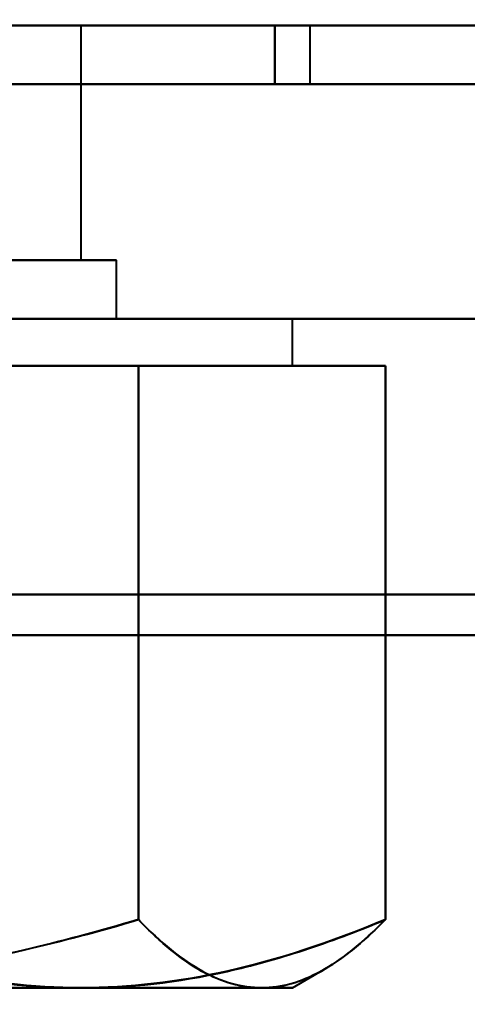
# Model space of a CAD drawing. Header units: millimetres. Extents: x -1110 to 1388, y -120 to 1267.
# Tile 13 of 88: x -298.82 to -295.01, y 120.53 to 128.92. Entities that reach past the tile are written whole.
import ezdxf

# ---------------------------------------------------------------- set-up
doc = ezdxf.new("R2010")
doc.units = ezdxf.units.MM
for name, color, linetype, lineweight in [('A-ANNO-DIMS', 211, 'Continuous', 30), ('A-ANNO-DIMS-20', 211, 'Continuous', 30), ('G-IMPT', 8, 'Continuous', 40)]:
    doc.layers.add(name, color=color, linetype=linetype, lineweight=lineweight)
doc.styles.add('Arial_1', font='arial.ttf', dxfattribs={"height": 60})
doc.dimstyles.new('Linéaire', dxfattribs={"dimscale": 304.8, "dimtxt": 61.215564, "dimasz": 0.131234, "dimexe": 0.131234, "dimexo": 0.131234, "dimgap": 0.131234, "dimtad": 1, "dimdec": 0, "dimzin": 0, "dimdsep": 46, "dimtxsty": 'Arial_1', "dimblk1": 'OBLIQUE', "dimblk2": 'OBLIQUE', "dimsah": 1, "dimcen": 0.09, "dimazin": 0, "dimtfac": 1, "dimtdec": 4, "dimtix": 1, "dimtmove": 0, "dimatfit": 3, "dimfxl": 1, "dimtvp": 1, "dimtfill": 1, "dimtolj": 1, "dimtzin": 0, "dimarcsym": 2})

# ---------------------------------------------------------------- blocks, each defined once
blk = doc.blocks.new('NEXA 1000 CALQUES_dwg-755156-Droite')
at = {"layer": 'G-IMPT'}
for p, q in [((-331.9, 128.8723), (367.9, 128.8723)), ((-309.65, 128.8723), (-296.35, 128.8723)), ((-309.65, 128.8723), (-296.35, 128.8723)), ((-296.35, 128.8723), (-309.65, 128.8723)), ((-296.35, 128.8723), (-309.65, 128.8723)), ((-309.65, 128.8723), (-296.35, 128.8723)), ((-309.65, 128.8723), (-296.35, 128.8723)), ((-296.35, 128.8723), (-309.65, 128.8723)), ((-296.35, 128.8723), (-309.65, 128.8723)), ((-309.65, 128.8723), (-296.35, 128.8723)), ((-309.65, 128.8723), (-296.35, 128.8723)), ((-296.35, 128.8723), (-309.65, 128.8723)), ((-296.35, 128.8723), (-309.65, 128.8723)), ((-309.65, 128.8723), (-296.35, 128.8723)), ((-309.65, 128.8723), (-296.35, 128.8723)), ((-296.35, 128.8723), (-309.65, 128.8723)), ((-296.35, 128.8723), (-309.65, 128.8723)), ((-298.3, 128.8723), (-305.35, 128.8723)), ((-298.3, 128.8723), (-305.35, 128.8723)), ((-298.3, 128.8723), (-305.35, 128.8723)), ((-298.3, 128.8723), (-305.35, 128.8723)), ((-303, 128.8723), (-298.3, 128.8723)), ((-303, 128.8723), (-298.3, 128.8723)), ((-303, 128.8723), (-298.3, 128.8723)), ((-303, 128.8723), (-298.3, 128.8723)), ((-298.3, 126.8723), (-298.3, 128.8723)), ((-298.3, 126.8723), (-298.3, 128.8723)), ((-298.3, 126.8723), (-298.3, 128.8723)), ((-298.3, 126.8723), (-298.3, 128.8723)), ((-296.35, 128.3723), (-296.35, 128.8723)), ((-296.35, 128.3723), (-296.35, 128.8723)), ((-296.35, 128.3723), (-296.35, 128.8723)), ((-296.35, 128.3723), (-296.35, 128.8723)), ((352, 128.3723), (-333, 128.3723)), ((-332.4, 128.3723), (333.4, 128.3723)), ((-332.4, 128.3723), (368.4, 128.3723)), ((-309.65, 128.3723), (-296.35, 128.3723)), ((-309.65, 128.3723), (-296.35, 128.3723)), ((-309.65, 128.3723), (-296.35, 128.3723)), ((-309.65, 128.3723), (-296.35, 128.3723)), ((-303, 128.3723), (-296.35, 128.3723)), ((-296.35, 128.3723), (-303, 128.3723)), ((-303, 128.3723), (-296.35, 128.3723)), ((-296.35, 128.3723), (-303, 128.3723)), ((-296.35, 128.3723), (-303, 128.3723)), ((-303, 128.3723), (-296.35, 128.3723)), ((-296.35, 128.3723), (-303, 128.3723)), ((-303, 128.3723), (-296.35, 128.3723)), ((-298.3, 126.8723), (-307.0703, 126.8723)), ((-298.3, 126.8723), (-307.0703, 126.8723)), ((-298.3, 126.8723), (-307.0703, 126.8723)), ((-298.3, 126.8723), (-307.0703, 126.8723)), ((-298, 126.8723), (-303, 126.8723)), ((-303, 126.8723), (-298, 126.8723)), ((-298, 126.8723), (-303, 126.8723)), ((-303, 126.8723), (-298, 126.8723)), ((-298, 126.8723), (-303, 126.8723)), ((-303, 126.8723), (-298, 126.8723)), ((-298, 126.8723), (-303, 126.8723)), ((-303, 126.8723), (-298, 126.8723)), ((-300.65, 126.8723), (-298.3, 126.8723)), ((-300.65, 126.8723), (-298.3, 126.8723)), ((-300.65, 126.8723), (-298.3, 126.8723)), ((-300.65, 126.8723), (-298.3, 126.8723)), ((-298, 126.3723), (-298, 126.8723)), ((-298, 126.3723), (-298, 126.8723)), ((-298, 126.3723), (-298, 126.8723)), ((-298, 126.3723), (-298, 126.8723)), ((352, 126.3723), (-333, 126.3723)), ((352, 126.3723), (-333, 126.3723)), ((-296.7609, 126.3723), (-309.5, 126.3723)), ((-296.7609, 126.3723), (-309.5, 126.3723)), ((-309.5, 126.3723), (-296.7609, 126.3723)), ((-309.5, 126.3723), (-296.7609, 126.3723)), ((-296.7609, 126.3723), (-309.5, 126.3723)), ((-296.7609, 126.3723), (-309.5, 126.3723)), ((-309.5, 126.3723), (-296.7609, 126.3723)), ((-309.5, 126.3723), (-296.7609, 126.3723)), ((-296.5, 126.3723), (-309.2391, 126.3723)), ((-296.5, 126.3723), (-309.2391, 126.3723)), ((-309.2391, 126.3723), (-296.5, 126.3723)), ((-309.2391, 126.3723), (-296.5, 126.3723)), ((-296.5, 126.3723), (-309.2391, 126.3723)), ((-296.5, 126.3723), (-309.2391, 126.3723)), ((-309.2391, 126.3723), (-296.5, 126.3723)), ((-309.2391, 126.3723), (-296.5, 126.3723)), ((-303, 126.3723), (-298, 126.3723)), ((-298, 126.3723), (-303, 126.3723)), ((-303, 126.3723), (-298, 126.3723)), ((-298, 126.3723), (-303, 126.3723)), ((-303, 126.3723), (-298, 126.3723)), ((-298, 126.3723), (-303, 126.3723)), ((-303, 126.3723), (-298, 126.3723)), ((-298, 126.3723), (-303, 126.3723)), ((-296.5, 125.9723), (-296.5, 126.3723)), ((-296.5, 125.9723), (-296.5, 126.3723)), ((-296.5, 125.9723), (-296.5, 126.3723)), ((-296.5, 125.9723), (-296.5, 126.3723)), ((-298.3015, 125.9723), (-304.5406, 125.9723)), ((-304.5406, 125.9723), (-298.3015, 125.9723)), ((-298.3015, 125.9723), (-304.5406, 125.9723)), ((-304.5406, 125.9723), (-298.3015, 125.9723)), ((-304.5406, 125.9723), (-298.3015, 125.9723)), ((-298.3015, 125.9723), (-304.5406, 125.9723)), ((-298.3015, 125.9723), (-304.5406, 125.9723)), ((-304.5406, 125.9723), (-298.3015, 125.9723)), ((-296.7609, 125.9723), (-301.4594, 125.9723)), ((-301.4594, 125.9723), (-296.7609, 125.9723)), ((-296.7609, 125.9723), (-301.4594, 125.9723)), ((-301.4594, 125.9723), (-296.7609, 125.9723)), ((-301.4594, 125.9723), (-296.7609, 125.9723)), ((-296.7609, 125.9723), (-301.4594, 125.9723)), ((-296.7609, 125.9723), (-301.4594, 125.9723)), ((-301.4594, 125.9723), (-296.7609, 125.9723)), ((-296.5, 125.9723), (-298.3015, 125.9723)), ((-298.3015, 125.9723), (-296.5, 125.9723)), ((-296.5, 125.9723), (-298.3015, 125.9723)), ((-298.3015, 125.9723), (-296.5, 125.9723)), ((-298.3015, 125.9723), (-296.5, 125.9723)), ((-296.5, 125.9723), (-298.3015, 125.9723)), ((-296.5, 125.9723), (-298.3015, 125.9723)), ((-298.3015, 125.9723), (-296.5, 125.9723)), ((-296.5, 120.6723), (-296.2326, 120.8267)), ((-296.5, 120.6723), (-296.2326, 120.8267)), ((-296.5, 120.6723), (-296.2326, 120.8267)), ((-296.5, 120.6723), (-296.2326, 120.8267)), ((-298.3015, 120.6723), (-304.5406, 120.6723)), ((-304.5406, 120.6723), (-298.3015, 120.6723)), ((-298.3015, 120.6723), (-304.5406, 120.6723)), ((-304.5406, 120.6723), (-298.3015, 120.6723)), ((-304.5406, 120.6723), (-298.3015, 120.6723)), ((-298.3015, 120.6723), (-304.5406, 120.6723)), ((-298.3015, 120.6723), (-304.5406, 120.6723)), ((-304.5406, 120.6723), (-298.3015, 120.6723)), ((-296.7609, 120.6723), (-301.4594, 120.6723)), ((-301.4594, 120.6723), (-296.7609, 120.6723)), ((-296.7609, 120.6723), (-301.4594, 120.6723)), ((-301.4594, 120.6723), (-296.7609, 120.6723)), ((-301.4594, 120.6723), (-296.7609, 120.6723)), ((-296.7609, 120.6723), (-301.4594, 120.6723)), ((-296.7609, 120.6723), (-301.4594, 120.6723)), ((-301.4594, 120.6723), (-296.7609, 120.6723)), ((-296.5, 120.6723), (-298.3015, 120.6723)), ((-298.3015, 120.6723), (-296.5, 120.6723)), ((-296.5, 120.6723), (-298.3015, 120.6723)), ((-298.3015, 120.6723), (-296.5, 120.6723)), ((-298.3015, 120.6723), (-296.5, 120.6723)), ((-296.5, 120.6723), (-298.3015, 120.6723)), ((-296.5, 120.6723), (-298.3015, 120.6723)), ((-298.3015, 120.6723), (-296.5, 120.6723))]:
    blk.add_line(p, q, dxfattribs=at)
at = {"layer": 'G-IMPT', "flags": 128}
for points in [[(333.4, 128.8723), (166.95, 128.8723), (0.5, 128.8723), (-165.95, 128.8723), (-332.4, 128.8723)], [(-332.4, 128.8723), (-165.95, 128.8723), (0.5, 128.8723), (166.95, 128.8723), (333.4, 128.8723)], [(-332.4, 128.8723), (-157.2, 128.8723), (18, 128.8723), (193.2, 128.8723), (368.4, 128.8723)], [(368.4, 128.8723), (193.2, 128.8723), (18, 128.8723), (-157.2, 128.8723), (-332.4, 128.8723)], [(333, 128.8723), (166.75, 128.8723), (0.5, 128.8723), (-165.75, 128.8723), (-332, 128.8723)], [(-332, 128.8723), (-165.75, 128.8723), (0.5, 128.8723), (166.75, 128.8723), (333, 128.8723)], [(333, 128.8723), (166.75, 128.8723), (0.5, 128.8723), (-165.75, 128.8723), (-332, 128.8723)], [(-332, 128.8723), (-165.75, 128.8723), (0.5, 128.8723), (166.75, 128.8723), (333, 128.8723)], [(-331.9, 128.8723), (-156.95, 128.8723), (18, 128.8723), (192.95, 128.8723), (367.9, 128.8723)], [(367.9, 128.8723), (192.95, 128.8723), (18, 128.8723), (-156.95, 128.8723), (-331.9, 128.8723)], [(367.9, 128.8723), (192.95, 128.8723), (18, 128.8723), (-156.95, 128.8723), (-331.9, 128.8723)], [(-331.9, 128.8723), (-156.95, 128.8723), (18, 128.8723), (192.95, 128.8723), (367.9, 128.8723)], [(367.9, 128.8723), (192.95, 128.8723), (18, 128.8723), (-156.95, 128.8723), (-331.9, 128.8723)], [(-331.9, 128.8723), (-156.95, 128.8723), (18, 128.8723), (192.95, 128.8723), (367.9, 128.8723)], [(-331.9, 128.8723), (-156.95, 128.8723), (18, 128.8723), (192.95, 128.8723), (367.9, 128.8723)], [(367.9, 128.8723), (192.95, 128.8723), (18, 128.8723), (-156.95, 128.8723), (-331.9, 128.8723)], [(-331.9, 128.8723), (-156.95, 128.8723), (18, 128.8723), (192.95, 128.8723), (367.9, 128.8723)], [(367.9, 128.8723), (192.95, 128.8723), (18, 128.8723), (-156.95, 128.8723), (-331.9, 128.8723)], [(367.9, 128.8723), (192.95, 128.8723), (18, 128.8723), (-156.95, 128.8723), (-331.9, 128.8723)], [(-331.9, 128.8723), (-156.95, 128.8723), (18, 128.8723), (192.95, 128.8723), (367.9, 128.8723)], [(-299.8246, 128.8723), (-299.0307, 128.8723), (-298.2369, 128.8723), (-297.443, 128.8723), (-296.6491, 128.8723)], [(-296.6491, 128.8723), (-297.443, 128.8723), (-298.2369, 128.8723), (-299.0307, 128.8723), (-299.8246, 128.8723)], [(-299.8246, 128.8723), (-299.0307, 128.8723), (-298.2369, 128.8723), (-297.443, 128.8723), (-296.6491, 128.8723)], [(-296.6491, 128.8723), (-297.443, 128.8723), (-298.2369, 128.8723), (-299.0307, 128.8723), (-299.8246, 128.8723)], [(-299.8246, 128.8723), (-299.0307, 128.8723), (-298.2369, 128.8723), (-297.443, 128.8723), (-296.6491, 128.8723)], [(-296.6491, 128.8723), (-297.443, 128.8723), (-298.2369, 128.8723), (-299.0307, 128.8723), (-299.8246, 128.8723)], [(-299.8246, 128.8723), (-299.0307, 128.8723), (-298.2369, 128.8723), (-297.443, 128.8723), (-296.6491, 128.8723)], [(-296.6491, 128.8723), (-297.443, 128.8723), (-298.2369, 128.8723), (-299.0307, 128.8723), (-299.8246, 128.8723)], [(-299.8246, 128.8723), (-299.0307, 128.8723), (-298.2369, 128.8723), (-297.443, 128.8723), (-296.6491, 128.8723)], [(-296.6491, 128.8723), (-297.443, 128.8723), (-298.2369, 128.8723), (-299.0307, 128.8723), (-299.8246, 128.8723)], [(-299.8246, 128.8723), (-299.0307, 128.8723), (-298.2369, 128.8723), (-297.443, 128.8723), (-296.6491, 128.8723)], [(-296.6491, 128.8723), (-297.443, 128.8723), (-298.2369, 128.8723), (-299.0307, 128.8723), (-299.8246, 128.8723)], [(-299.8246, 128.8723), (-299.0307, 128.8723), (-298.2369, 128.8723), (-297.443, 128.8723), (-296.6491, 128.8723)], [(-296.6491, 128.8723), (-297.443, 128.8723), (-298.2369, 128.8723), (-299.0307, 128.8723), (-299.8246, 128.8723)], [(-299.8246, 128.8723), (-299.0307, 128.8723), (-298.2369, 128.8723), (-297.443, 128.8723), (-296.6491, 128.8723)], [(-296.6491, 128.8723), (-297.443, 128.8723), (-298.2369, 128.8723), (-299.0307, 128.8723), (-299.8246, 128.8723)], [(-296.6491, 128.8723), (-296.6491, 128.7473), (-296.6491, 128.6223), (-296.6491, 128.4973), (-296.6491, 128.3723)], [(-296.6491, 128.3723), (-296.6491, 128.4973), (-296.6491, 128.6223), (-296.6491, 128.7473), (-296.6491, 128.8723)], [(-296.6491, 128.8723), (-296.6491, 128.7473), (-296.6491, 128.6223), (-296.6491, 128.4973), (-296.6491, 128.3723)], [(-296.6491, 128.3723), (-296.6491, 128.4973), (-296.6491, 128.6223), (-296.6491, 128.7473), (-296.6491, 128.8723)], [(-296.6491, 128.8723), (-296.6491, 128.7473), (-296.6491, 128.6223), (-296.6491, 128.4973), (-296.6491, 128.3723)], [(-296.6491, 128.3723), (-296.6491, 128.4973), (-296.6491, 128.6223), (-296.6491, 128.7473), (-296.6491, 128.8723)], [(-296.6491, 128.8723), (-296.6491, 128.7473), (-296.6491, 128.6223), (-296.6491, 128.4973), (-296.6491, 128.3723)], [(-296.6491, 128.3723), (-296.6491, 128.4973), (-296.6491, 128.6223), (-296.6491, 128.7473), (-296.6491, 128.8723)], [(-332.4, 128.3723), (-161.3, 128.3723), (9.8, 128.3723), (180.9, 128.3723), (352, 128.3723)], [(333.4, 128.3723), (166.95, 128.3723), (0.5, 128.3723), (-165.95, 128.3723), (-332.4, 128.3723)], [(-332.4, 128.3723), (-165.95, 128.3723), (0.5, 128.3723), (166.95, 128.3723), (333.4, 128.3723)], [(-332.4, 128.3723), (-165.95, 128.3723), (0.5, 128.3723), (166.95, 128.3723), (333.4, 128.3723)], [(352, 128.3723), (180.9, 128.3723), (9.8, 128.3723), (-161.3, 128.3723), (-332.4, 128.3723)], [(333.4, 128.3723), (166.95, 128.3723), (0.5, 128.3723), (-165.95, 128.3723), (-332.4, 128.3723)], [(-332.4, 128.3723), (-165.95, 128.3723), (0.5, 128.3723), (166.95, 128.3723), (333.4, 128.3723)], [(333.4, 128.3723), (166.95, 128.3723), (0.5, 128.3723), (-165.95, 128.3723), (-332.4, 128.3723)], [(-332.4, 128.3723), (-157.2, 128.3723), (18, 128.3723), (193.2, 128.3723), (368.4, 128.3723)], [(352, 128.3723), (180.9, 128.3723), (9.8, 128.3723), (-161.3, 128.3723), (-332.4, 128.3723)], [(-332.4, 128.3723), (-161.3, 128.3723), (9.8, 128.3723), (180.9, 128.3723), (352, 128.3723)], [(368.4, 128.3723), (193.2, 128.3723), (18, 128.3723), (-157.2, 128.3723), (-332.4, 128.3723)], [(333.4, 128.3723), (166.95, 128.3723), (0.5, 128.3723), (-165.95, 128.3723), (-332.4, 128.3723)], [(-332.4, 128.3723), (-165.95, 128.3723), (0.5, 128.3723), (166.95, 128.3723), (333.4, 128.3723)], [(-326, 128.3723), (-161.15, 128.3723), (3.7, 128.3723), (168.55, 128.3723), (333.4, 128.3723)], [(333.4, 128.3723), (168.55, 128.3723), (3.7, 128.3723), (-161.15, 128.3723), (-326, 128.3723)], [(333.4, 128.3723), (168.55, 128.3723), (3.7, 128.3723), (-161.15, 128.3723), (-326, 128.3723)], [(-326, 128.3723), (-161.15, 128.3723), (3.7, 128.3723), (168.55, 128.3723), (333.4, 128.3723)], [(333.4, 128.3723), (168.55, 128.3723), (3.7, 128.3723), (-161.15, 128.3723), (-326, 128.3723)], [(-326, 128.3723), (-161.15, 128.3723), (3.7, 128.3723), (168.55, 128.3723), (333.4, 128.3723)], [(-326, 128.3723), (-161.15, 128.3723), (3.7, 128.3723), (168.55, 128.3723), (333.4, 128.3723)], [(333.4, 128.3723), (168.55, 128.3723), (3.7, 128.3723), (-161.15, 128.3723), (-326, 128.3723)], [(-296.6491, 128.3723), (-297.443, 128.3723), (-298.2369, 128.3723), (-299.0307, 128.3723), (-299.8246, 128.3723)], [(-299.8246, 128.3723), (-299.0307, 128.3723), (-298.2369, 128.3723), (-297.443, 128.3723), (-296.6491, 128.3723)], [(-299.8246, 128.3723), (-299.0307, 128.3723), (-298.2369, 128.3723), (-297.443, 128.3723), (-296.6491, 128.3723)], [(-296.6491, 128.3723), (-297.443, 128.3723), (-298.2369, 128.3723), (-299.0307, 128.3723), (-299.8246, 128.3723)], [(-296.6491, 128.3723), (-297.443, 128.3723), (-298.2369, 128.3723), (-299.0307, 128.3723), (-299.8246, 128.3723)], [(-299.8246, 128.3723), (-299.0307, 128.3723), (-298.2369, 128.3723), (-297.443, 128.3723), (-296.6491, 128.3723)], [(-299.8246, 128.3723), (-299.0307, 128.3723), (-298.2369, 128.3723), (-297.443, 128.3723), (-296.6491, 128.3723)], [(-296.6491, 128.3723), (-297.443, 128.3723), (-298.2369, 128.3723), (-299.0307, 128.3723), (-299.8246, 128.3723)], [(-296.6491, 128.3723), (-297.443, 128.3723), (-298.2369, 128.3723), (-299.0307, 128.3723), (-299.8246, 128.3723)], [(-299.8246, 128.3723), (-299.0307, 128.3723), (-298.2369, 128.3723), (-297.443, 128.3723), (-296.6491, 128.3723)], [(-299.8246, 128.3723), (-299.0307, 128.3723), (-298.2369, 128.3723), (-297.443, 128.3723), (-296.6491, 128.3723)], [(-296.6491, 128.3723), (-297.443, 128.3723), (-298.2369, 128.3723), (-299.0307, 128.3723), (-299.8246, 128.3723)], [(-296.6491, 128.3723), (-297.443, 128.3723), (-298.2369, 128.3723), (-299.0307, 128.3723), (-299.8246, 128.3723)], [(-299.8246, 128.3723), (-299.0307, 128.3723), (-298.2369, 128.3723), (-297.443, 128.3723), (-296.6491, 128.3723)], [(-299.8246, 128.3723), (-299.0307, 128.3723), (-298.2369, 128.3723), (-297.443, 128.3723), (-296.6491, 128.3723)], [(-296.6491, 128.3723), (-297.443, 128.3723), (-298.2369, 128.3723), (-299.0307, 128.3723), (-299.8246, 128.3723)], [(352, 126.3723), (180.75, 126.3723), (9.5, 126.3723), (-161.75, 126.3723), (-333, 126.3723)], [(-333, 126.3723), (-161.75, 126.3723), (9.5, 126.3723), (180.75, 126.3723), (352, 126.3723)], [(-333, 126.3723), (-161.75, 126.3723), (9.5, 126.3723), (180.75, 126.3723), (352, 126.3723)], [(352, 126.3723), (180.75, 126.3723), (9.5, 126.3723), (-161.75, 126.3723), (-333, 126.3723)], [(-333, 126.3723), (-161.75, 126.3723), (9.5, 126.3723), (180.75, 126.3723), (352, 126.3723)], [(352, 126.3723), (180.75, 126.3723), (9.5, 126.3723), (-161.75, 126.3723), (-333, 126.3723)], [(352, 126.3723), (180.75, 126.3723), (9.5, 126.3723), (-161.75, 126.3723), (-333, 126.3723)], [(-333, 126.3723), (-161.75, 126.3723), (9.5, 126.3723), (180.75, 126.3723), (352, 126.3723)], [(-326, 126.3723), (-158.25, 126.3723), (9.5, 126.3723), (177.25, 126.3723), (345, 126.3723)], [(345, 126.3723), (177.25, 126.3723), (9.5, 126.3723), (-158.25, 126.3723), (-326, 126.3723)], [(345, 126.3723), (177.25, 126.3723), (9.5, 126.3723), (-158.25, 126.3723), (-326, 126.3723)], [(-326, 126.3723), (-158.25, 126.3723), (9.5, 126.3723), (177.25, 126.3723), (345, 126.3723)], [(345, 126.3723), (177.25, 126.3723), (9.5, 126.3723), (-158.25, 126.3723), (-326, 126.3723)], [(-326, 126.3723), (-158.25, 126.3723), (9.5, 126.3723), (177.25, 126.3723), (345, 126.3723)], [(-326, 126.3723), (-158.25, 126.3723), (9.5, 126.3723), (177.25, 126.3723), (345, 126.3723)], [(345, 126.3723), (177.25, 126.3723), (9.5, 126.3723), (-158.25, 126.3723), (-326, 126.3723)], [(-301.4594, 125.9723), (-300.5479, 125.9723), (-299.6365, 125.9723), (-298.725, 125.9723), (-297.8135, 125.9723)], [(-297.8135, 125.9723), (-298.725, 125.9723), (-299.6365, 125.9723), (-300.5479, 125.9723), (-301.4594, 125.9723)], [(-301.4594, 125.9723), (-300.5479, 125.9723), (-299.6365, 125.9723), (-298.725, 125.9723), (-297.8135, 125.9723)], [(-297.8135, 125.9723), (-298.725, 125.9723), (-299.6365, 125.9723), (-300.5479, 125.9723), (-301.4594, 125.9723)], [(-297.8135, 125.9723), (-298.725, 125.9723), (-299.6365, 125.9723), (-300.5479, 125.9723), (-301.4594, 125.9723)], [(-301.4594, 125.9723), (-300.5479, 125.9723), (-299.6365, 125.9723), (-298.725, 125.9723), (-297.8135, 125.9723)], [(-301.4594, 125.9723), (-300.5479, 125.9723), (-299.6365, 125.9723), (-298.725, 125.9723), (-297.8135, 125.9723)], [(-297.8135, 125.9723), (-298.725, 125.9723), (-299.6365, 125.9723), (-300.5479, 125.9723), (-301.4594, 125.9723)], [(-298.3015, 125.9723), (-298.9499, 125.9723), (-299.5982, 125.9723), (-300.2465, 125.9723), (-300.8948, 125.9723)], [(-300.8948, 125.9723), (-300.2465, 125.9723), (-299.5982, 125.9723), (-298.9499, 125.9723), (-298.3015, 125.9723)], [(-298.3015, 125.9723), (-298.9499, 125.9723), (-299.5982, 125.9723), (-300.2465, 125.9723), (-300.8948, 125.9723)], [(-300.8948, 125.9723), (-300.2465, 125.9723), (-299.5982, 125.9723), (-298.9499, 125.9723), (-298.3015, 125.9723)], [(-300.8948, 125.9723), (-300.2465, 125.9723), (-299.5982, 125.9723), (-298.9499, 125.9723), (-298.3015, 125.9723)], [(-298.3015, 125.9723), (-298.9499, 125.9723), (-299.5982, 125.9723), (-300.2465, 125.9723), (-300.8948, 125.9723)], [(-298.3015, 125.9723), (-298.9499, 125.9723), (-299.5982, 125.9723), (-300.2465, 125.9723), (-300.8948, 125.9723)], [(-300.8948, 125.9723), (-300.2465, 125.9723), (-299.5982, 125.9723), (-298.9499, 125.9723), (-298.3015, 125.9723)], [(-295.7083, 125.9723), (-296.3566, 125.9723), (-297.0049, 125.9723), (-297.6532, 125.9723), (-298.3015, 125.9723)], [(-298.3015, 125.9723), (-297.6532, 125.9723), (-297.0049, 125.9723), (-296.3566, 125.9723), (-295.7083, 125.9723)], [(-295.7083, 125.9723), (-296.3566, 125.9723), (-297.0049, 125.9723), (-297.6532, 125.9723), (-298.3015, 125.9723)], [(-298.3015, 125.9723), (-297.6532, 125.9723), (-297.0049, 125.9723), (-296.3566, 125.9723), (-295.7083, 125.9723)], [(-298.3015, 125.9723), (-297.6532, 125.9723), (-297.0049, 125.9723), (-296.3566, 125.9723), (-295.7083, 125.9723)], [(-295.7083, 125.9723), (-296.3566, 125.9723), (-297.0049, 125.9723), (-297.6532, 125.9723), (-298.3015, 125.9723)], [(-295.7083, 125.9723), (-296.3566, 125.9723), (-297.0049, 125.9723), (-297.6532, 125.9723), (-298.3015, 125.9723)], [(-298.3015, 125.9723), (-297.6532, 125.9723), (-297.0049, 125.9723), (-296.3566, 125.9723), (-295.7083, 125.9723)], [(-297.8135, 125.9723), (-297.5504, 125.9723), (-297.2872, 125.9723), (-297.0241, 125.9723), (-296.7609, 125.9723)], [(-297.8135, 121.2529), (-297.8135, 122.4327), (-297.8135, 123.6126), (-297.8135, 124.7924), (-297.8135, 125.9723)], [(-296.7609, 125.9723), (-297.0241, 125.9723), (-297.2872, 125.9723), (-297.5504, 125.9723), (-297.8135, 125.9723)], [(-297.8135, 125.9723), (-297.8135, 124.7924), (-297.8135, 123.6126), (-297.8135, 122.4327), (-297.8135, 121.2529)], [(-297.8135, 125.9723), (-297.5504, 125.9723), (-297.2872, 125.9723), (-297.0241, 125.9723), (-296.7609, 125.9723)], [(-297.8135, 121.2529), (-297.8135, 122.4327), (-297.8135, 123.6126), (-297.8135, 124.7924), (-297.8135, 125.9723)], [(-296.7609, 125.9723), (-297.0241, 125.9723), (-297.2872, 125.9723), (-297.5504, 125.9723), (-297.8135, 125.9723)], [(-297.8135, 125.9723), (-297.8135, 124.7924), (-297.8135, 123.6126), (-297.8135, 122.4327), (-297.8135, 121.2529)], [(-296.7609, 125.9723), (-297.0241, 125.9723), (-297.2872, 125.9723), (-297.5504, 125.9723), (-297.8135, 125.9723)], [(-297.8135, 125.9723), (-297.8135, 124.7924), (-297.8135, 123.6126), (-297.8135, 122.4327), (-297.8135, 121.2529)], [(-297.8135, 121.2529), (-297.8135, 122.4327), (-297.8135, 123.6126), (-297.8135, 124.7924), (-297.8135, 125.9723)], [(-297.8135, 125.9723), (-297.5504, 125.9723), (-297.2872, 125.9723), (-297.0241, 125.9723), (-296.7609, 125.9723)], [(-297.8135, 125.9723), (-297.5504, 125.9723), (-297.2872, 125.9723), (-297.0241, 125.9723), (-296.7609, 125.9723)], [(-297.8135, 121.2529), (-297.8135, 122.4327), (-297.8135, 123.6126), (-297.8135, 124.7924), (-297.8135, 125.9723)], [(-296.7609, 125.9723), (-297.0241, 125.9723), (-297.2872, 125.9723), (-297.5504, 125.9723), (-297.8135, 125.9723)], [(-297.8135, 125.9723), (-297.8135, 124.7924), (-297.8135, 123.6126), (-297.8135, 122.4327), (-297.8135, 121.2529)], [(-296.7609, 125.9723), (-296.4978, 125.9723), (-296.2346, 125.9723), (-295.9715, 125.9723), (-295.7083, 125.9723)], [(-295.7083, 125.9723), (-295.9715, 125.9723), (-296.2346, 125.9723), (-296.4978, 125.9723), (-296.7609, 125.9723)], [(-296.7609, 125.9723), (-296.4978, 125.9723), (-296.2346, 125.9723), (-295.9715, 125.9723), (-295.7083, 125.9723)], [(-295.7083, 125.9723), (-295.9715, 125.9723), (-296.2346, 125.9723), (-296.4978, 125.9723), (-296.7609, 125.9723)], [(-295.7083, 125.9723), (-295.9715, 125.9723), (-296.2346, 125.9723), (-296.4978, 125.9723), (-296.7609, 125.9723)], [(-296.7609, 125.9723), (-296.4978, 125.9723), (-296.2346, 125.9723), (-295.9715, 125.9723), (-295.7083, 125.9723)], [(-296.7609, 125.9723), (-296.4978, 125.9723), (-296.2346, 125.9723), (-295.9715, 125.9723), (-295.7083, 125.9723)], [(-295.7083, 125.9723), (-295.9715, 125.9723), (-296.2346, 125.9723), (-296.4978, 125.9723), (-296.7609, 125.9723)], [(-295.7083, 121.2529), (-295.7083, 122.4327), (-295.7083, 123.6126), (-295.7083, 124.7924), (-295.7083, 125.9723)], [(-295.7083, 125.9723), (-295.7083, 124.7924), (-295.7083, 123.6126), (-295.7083, 122.4327), (-295.7083, 121.2529)], [(-295.7083, 121.2529), (-295.7083, 122.4327), (-295.7083, 123.6126), (-295.7083, 124.7924), (-295.7083, 125.9723)], [(-295.7083, 125.9723), (-295.7083, 124.7924), (-295.7083, 123.6126), (-295.7083, 122.4327), (-295.7083, 121.2529)], [(-295.7083, 125.9723), (-295.7083, 124.7924), (-295.7083, 123.6126), (-295.7083, 122.4327), (-295.7083, 121.2529)], [(-295.7083, 121.2529), (-295.7083, 122.4327), (-295.7083, 123.6126), (-295.7083, 124.7924), (-295.7083, 125.9723)], [(-295.7083, 121.2529), (-295.7083, 122.4327), (-295.7083, 123.6126), (-295.7083, 124.7924), (-295.7083, 125.9723)], [(-295.7083, 125.9723), (-295.7083, 124.7924), (-295.7083, 123.6126), (-295.7083, 122.4327), (-295.7083, 121.2529)], [(-333, 124.025), (-161.75, 124.025), (9.5, 124.025), (180.75, 124.025), (352, 124.025)], [(352, 124.025), (180.75, 124.025), (9.5, 124.025), (-161.75, 124.025), (-333, 124.025)], [(352, 124.025), (180.75, 124.025), (9.5, 124.025), (-161.75, 124.025), (-333, 124.025)], [(-333, 124.025), (-161.75, 124.025), (9.5, 124.025), (180.75, 124.025), (352, 124.025)], [(352, 124.025), (180.75, 124.025), (9.5, 124.025), (-161.75, 124.025), (-333, 124.025)], [(-333, 124.025), (-161.75, 124.025), (9.5, 124.025), (180.75, 124.025), (352, 124.025)], [(-333, 124.025), (-161.75, 124.025), (9.5, 124.025), (180.75, 124.025), (352, 124.025)], [(352, 124.025), (180.75, 124.025), (9.5, 124.025), (-161.75, 124.025), (-333, 124.025)], [(-333, 123.6777), (-161.75, 123.6777), (9.5, 123.6777), (180.75, 123.6777), (352, 123.6777)], [(352, 123.6777), (180.75, 123.6777), (9.5, 123.6777), (-161.75, 123.6777), (-333, 123.6777)], [(352, 123.6777), (180.75, 123.6777), (9.5, 123.6777), (-161.75, 123.6777), (-333, 123.6777)], [(352, 123.6777), (180.75, 123.6777), (9.5, 123.6777), (-161.75, 123.6777), (-333, 123.6777)], [(-333, 123.6777), (-161.75, 123.6777), (9.5, 123.6777), (180.75, 123.6777), (352, 123.6777)], [(-333, 123.6777), (-161.75, 123.6777), (9.5, 123.6777), (180.75, 123.6777), (352, 123.6777)]]:
    blk.add_lwpolyline(points, dxfattribs=at)
at = {"layer": 'G-IMPT'}
for points in [[(-301.4594, 120.6723), (-300.8794, 120.6725), (-299.725, 120.7662), (-298.483, 121.0541), (-297.8135, 121.2529)], [(-301.4594, 120.6723), (-300.8794, 120.6725), (-299.725, 120.7662), (-298.483, 121.0541), (-297.8135, 121.2529)], [(-301.4594, 120.6723), (-300.8794, 120.6725), (-299.725, 120.7662), (-298.483, 121.0541), (-297.8135, 121.2529)], [(-301.4594, 120.6723), (-300.8794, 120.6725), (-299.725, 120.7662), (-298.483, 121.0541), (-297.8135, 121.2529)], [(-298.3015, 120.6723), (-298.7141, 120.6725), (-299.5352, 120.7662), (-300.4186, 121.0541), (-300.8948, 121.2529)], [(-298.3015, 120.6723), (-298.7141, 120.6725), (-299.5352, 120.7662), (-300.4186, 121.0541), (-300.8948, 121.2529)], [(-298.3015, 120.6723), (-298.7141, 120.6725), (-299.5352, 120.7662), (-300.4186, 121.0541), (-300.8948, 121.2529)], [(-298.3015, 120.6723), (-298.7141, 120.6725), (-299.5352, 120.7662), (-300.4186, 121.0541), (-300.8948, 121.2529)], [(-295.7083, 121.2529), (-296.1845, 121.0541), (-297.0679, 120.7662), (-297.889, 120.6725), (-298.3015, 120.6723)], [(-295.7083, 121.2529), (-296.1845, 121.0541), (-297.0679, 120.7662), (-297.889, 120.6725), (-298.3015, 120.6723)], [(-295.7083, 121.2529), (-296.1845, 121.0541), (-297.0679, 120.7662), (-297.889, 120.6725), (-298.3015, 120.6723)], [(-295.7083, 121.2529), (-296.1845, 121.0541), (-297.0679, 120.7662), (-297.889, 120.6725), (-298.3015, 120.6723)], [(-297.8135, 121.2529), (-297.6203, 121.0541), (-297.2617, 120.7662), (-296.9284, 120.6725), (-296.7609, 120.6723)], [(-297.8135, 121.2529), (-297.6203, 121.0541), (-297.2617, 120.7662), (-296.9284, 120.6725), (-296.7609, 120.6723)], [(-297.8135, 121.2529), (-297.6203, 121.0541), (-297.2617, 120.7662), (-296.9284, 120.6725), (-296.7609, 120.6723)], [(-297.8135, 121.2529), (-297.6203, 121.0541), (-297.2617, 120.7662), (-296.9284, 120.6725), (-296.7609, 120.6723)], [(-296.7609, 120.6723), (-296.5935, 120.6725), (-296.2602, 120.7662), (-295.9016, 121.0541), (-295.7083, 121.2529)], [(-296.7609, 120.6723), (-296.5935, 120.6725), (-296.2602, 120.7662), (-295.9016, 121.0541), (-295.7083, 121.2529)], [(-296.7609, 120.6723), (-296.5935, 120.6725), (-296.2602, 120.7662), (-295.9016, 121.0541), (-295.7083, 121.2529)], [(-296.7609, 120.6723), (-296.5935, 120.6725), (-296.2602, 120.7662), (-295.9016, 121.0541), (-295.7083, 121.2529)]]:
    blk.add_open_spline(points, degree=3, dxfattribs=at)
for points, knots in [([(-297.8135, 121.2529), (-298.1515, 121.1529), (-298.8003, 120.9792), (-300.0166, 120.7397), (-300.8731, 120.6714), (-301.4594, 120.6723)], [0, 0, 0, 0, 0.25, 0.5, 1, 1, 1, 1]), ([(-297.8135, 121.2529), (-298.1515, 121.1529), (-298.8003, 120.9792), (-300.0166, 120.7397), (-300.8731, 120.6714), (-301.4594, 120.6723)], [0, 0, 0, 0, 0.25, 0.5, 1, 1, 1, 1]), ([(-297.8135, 121.2529), (-298.1515, 121.1529), (-298.8003, 120.9792), (-300.0166, 120.7397), (-300.8731, 120.6714), (-301.4594, 120.6723)], [0, 0, 0, 0, 0.25, 0.5, 1, 1, 1, 1]), ([(-297.8135, 121.2529), (-298.1515, 121.1529), (-298.8003, 120.9792), (-300.0166, 120.7397), (-300.8731, 120.6714), (-301.4594, 120.6723)], [0, 0, 0, 0, 0.25, 0.5, 1, 1, 1, 1]), ([(-300.8948, 121.2529), (-300.6535, 121.1529), (-300.1956, 120.9792), (-299.333, 120.7397), (-298.72, 120.6714), (-298.3015, 120.6723)], [0, 0, 0, 0, 0.25, 0.5, 1, 1, 1, 1]), ([(-300.8948, 121.2529), (-300.6535, 121.1529), (-300.1956, 120.9792), (-299.333, 120.7397), (-298.72, 120.6714), (-298.3015, 120.6723)], [0, 0, 0, 0, 0.25, 0.5, 1, 1, 1, 1]), ([(-300.8948, 121.2529), (-300.6535, 121.1529), (-300.1956, 120.9792), (-299.333, 120.7397), (-298.72, 120.6714), (-298.3015, 120.6723)], [0, 0, 0, 0, 0.25, 0.5, 1, 1, 1, 1]), ([(-300.8948, 121.2529), (-300.6535, 121.1529), (-300.1956, 120.9792), (-299.333, 120.7397), (-298.72, 120.6714), (-298.3015, 120.6723)], [0, 0, 0, 0, 0.25, 0.5, 1, 1, 1, 1]), ([(-298.3015, 120.6723), (-297.8854, 120.6714), (-297.2785, 120.7397), (-296.4119, 120.9792), (-295.9481, 121.1529), (-295.7083, 121.2529)], [0, 0, 0, 0, 0.5, 0.75, 1, 1, 1, 1]), ([(-298.3015, 120.6723), (-297.8854, 120.6714), (-297.2785, 120.7397), (-296.4119, 120.9792), (-295.9481, 121.1529), (-295.7083, 121.2529)], [0, 0, 0, 0, 0.5, 0.75, 1, 1, 1, 1]), ([(-298.3015, 120.6723), (-297.8854, 120.6714), (-297.2785, 120.7397), (-296.4119, 120.9792), (-295.9481, 121.1529), (-295.7083, 121.2529)], [0, 0, 0, 0, 0.5, 0.75, 1, 1, 1, 1]), ([(-298.3015, 120.6723), (-297.8854, 120.6714), (-297.2785, 120.7397), (-296.4119, 120.9792), (-295.9481, 121.1529), (-295.7083, 121.2529)], [0, 0, 0, 0, 0.5, 0.75, 1, 1, 1, 1]), ([(-296.7609, 120.6723), (-296.9318, 120.6714), (-297.1835, 120.7397), (-297.5317, 120.9792), (-297.7149, 121.1529), (-297.8135, 121.2529)], [0, 0, 0, 0, 0.5, 0.75, 1, 1, 1, 1]), ([(-296.7609, 120.6723), (-296.9318, 120.6714), (-297.1835, 120.7397), (-297.5317, 120.9792), (-297.7149, 121.1529), (-297.8135, 121.2529)], [0, 0, 0, 0, 0.5, 0.75, 1, 1, 1, 1]), ([(-296.7609, 120.6723), (-296.9318, 120.6714), (-297.1835, 120.7397), (-297.5317, 120.9792), (-297.7149, 121.1529), (-297.8135, 121.2529)], [0, 0, 0, 0, 0.5, 0.75, 1, 1, 1, 1]), ([(-296.7609, 120.6723), (-296.9318, 120.6714), (-297.1835, 120.7397), (-297.5317, 120.9792), (-297.7149, 121.1529), (-297.8135, 121.2529)], [0, 0, 0, 0, 0.5, 0.75, 1, 1, 1, 1]), ([(-295.7083, 121.2529), (-295.805, 121.1529), (-295.9959, 120.9792), (-296.3496, 120.7397), (-296.5931, 120.6714), (-296.7609, 120.6723)], [0, 0, 0, 0, 0.25, 0.5, 1, 1, 1, 1]), ([(-295.7083, 121.2529), (-295.805, 121.1529), (-295.9959, 120.9792), (-296.3496, 120.7397), (-296.5931, 120.6714), (-296.7609, 120.6723)], [0, 0, 0, 0, 0.25, 0.5, 1, 1, 1, 1]), ([(-295.7083, 121.2529), (-295.805, 121.1529), (-295.9959, 120.9792), (-296.3496, 120.7397), (-296.5931, 120.6714), (-296.7609, 120.6723)], [0, 0, 0, 0, 0.25, 0.5, 1, 1, 1, 1]), ([(-295.7083, 121.2529), (-295.805, 121.1529), (-295.9959, 120.9792), (-296.3496, 120.7397), (-296.5931, 120.6714), (-296.7609, 120.6723)], [0, 0, 0, 0, 0.25, 0.5, 1, 1, 1, 1])]:
    blk.add_open_spline(points, degree=3, knots=knots, dxfattribs=at)
blk = doc.blocks.new('DIMBLOCK1-Droite')
at = {"layer": 'A-ANNO-DIMS-20'}
for p, q in [((-370, 134.9128), (-370, 174.9128)), ((0, 134.9128), (0, 174.9128)), ((-370, 134.9128), (0, 134.9128)), ((-370, 134.9128), (-370, 123.1971)), ((0, 134.9128), (0, 123.1971))]:
    blk.add_line(p, q, dxfattribs=at)
at = {"layer": 'A-ANNO-DIMS-20', "lineweight": 50}
for p, q in [((-370, 134.9128), (-350, 154.9128)), ((0, 134.9128), (20, 154.9128)), ((-370, 134.9128), (-390, 114.9128)), ((0, 134.9128), (-20, 114.9128))]:
    blk.add_line(p, q, dxfattribs=at)
at = {"layer": 'A-ANNO-DIMS-20', "color": 0, "insert": (-254.2207, 252.8066), "char_height": 60, "width": 166.129623, "attachment_point": 1, "line_spacing_factor": 0.941778, "style": 'Arial_1', "bg_fill": 3, "box_fill_scale": 1.25, "bg_fill_color": 9, "bg_fill_true_color": 13158600, "bg_fill_transparency": 0}
blk.add_mtext('370', dxfattribs=at)
blk = doc.blocks.new('_Oblique')
at = {"color": 0, "linetype": 'ByBlock', "lineweight": -2}
blk.add_line((-0.5, -0.5), (0.5, 0.5), dxfattribs=at)

msp = doc.modelspace()

# ---------------------------------------------------------------- block references
at = {"layer": 'G-IMPT'}
msp.add_blockref('NEXA 1000 CALQUES_dwg-755156-Droite', (0, 0), dxfattribs=at)

# ---------------------------------------------------------------- next in the draw order: dimensions: what is measured, and where the dimension line sits
at = {"layer": 'A-ANNO-DIMS'}
dim = msp.add_linear_dim(base=(0, 134.9128), p1=(-370, 163.1971), p2=(0, 163.1971), dimstyle='Linéaire', override={"dimpost": '<>', "dimfxl": 370}, dxfattribs=at)
dim.commit()
dim.dimension.update_dxf_attribs({"geometry": 'DIMBLOCK1-Droite', "text_midpoint": (-185, 205.5677)})

# ---------------------------------------------------------------- next in the draw order: linework, layer by layer
at = {"color": 94, "lineweight": 30}
for p, q in [((610.1, 128.3723), (-609.1, 128.3723)), ((-609.1, 128.3723), (610.1, 128.3723))]:
    msp.add_line(p, q, dxfattribs=at)

doc.saveas('drawing.dxf')
